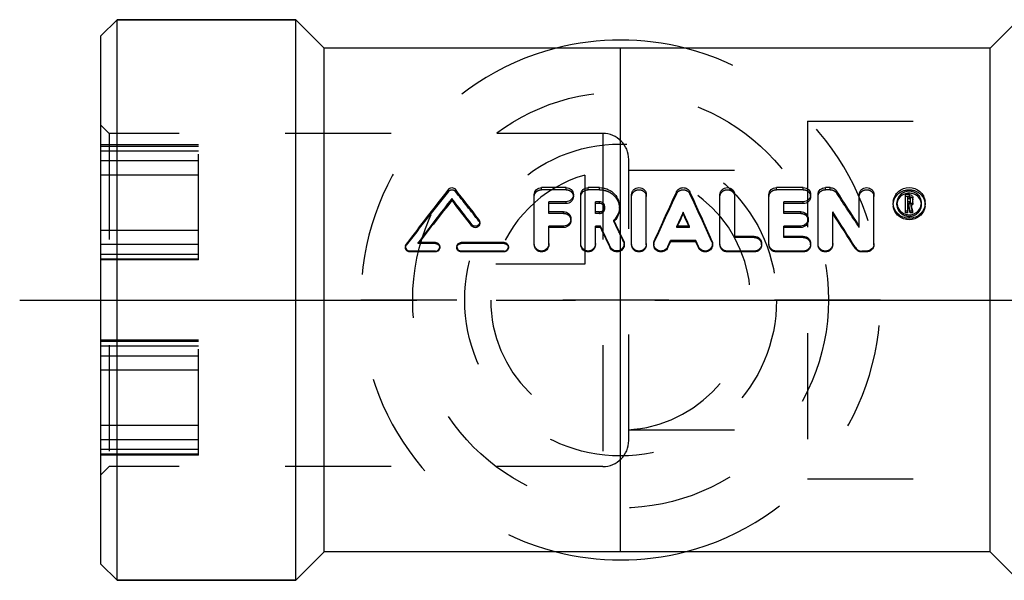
# Model space of a CAD drawing. Header units: millimetres. Extents: x 439 to 561, y 483 to 517.
# Tile 1 of 12: x 439 to 499, y 483 to 517. Entities that reach past the tile are written whole.
import ezdxf

# ---------------------------------------------------------------- set-up
doc = ezdxf.new("R2010")
doc.units = ezdxf.units.MM
doc.header["$LTSCALE"] = 65.185185
doc.linetypes.add('CENTER', pattern=[0.6, 0.375, -0.075, 0.075, -0.075])
doc.linetypes.add('HIDDEN', pattern=[0.2, 0.1, -0.1])
for name, color, linetype in [('ACHSEN_S', 7, 'CONTINUOUS'), ('FASEN', 7, 'CONTINUOUS'), ('KOERPER', 7, 'CONTINUOUS'), ('KONST.EL_MIT_GEO', 7, 'CONTINUOUS'), ('KURVEN', 7, 'CONTINUOUS')]:
    doc.layers.add(name, color=color, linetype=linetype)

msp = doc.modelspace()

# ---------------------------------------------------------------- linework, layer by layer
at = {"layer": 'ACHSEN_S', "color": 2, "linetype": 'CENTER'}
msp.add_line((438.85, 500), (561.15, 500), dxfattribs=at)
at = {"layer": 'FASEN', "color": 7, "linetype": 'Continuous'}
for p, q in [((444.85, 517.25), (443.85, 516.25)), ((444.85, 482.75), (444.85, 517.25)), ((444.85, 517.25), (455.85, 517.25)), ((443.85, 483.75), (443.85, 516.25)), ((444.85, 482.75), (443.85, 483.75)), ((444.85, 482.75), (455.85, 482.75))]:
    msp.add_line(p, q, dxfattribs=at)
at = {"layer": 'KOERPER', "color": 7, "linetype": 'Continuous'}
for p, q in [((455.85, 517.25), (444.85, 517.25)), ((455.85, 482.75), (455.85, 517.25)), ((457.6, 515.5), (455.85, 517.25)), ((500.35, 517.25), (498.6, 515.5)), ((457.6, 484.5), (457.6, 515.5)), ((498.6, 515.5), (457.6, 515.5)), ((498.6, 484.5), (498.6, 515.5)), ((457.6, 484.5), (455.85, 482.75)), ((498.6, 484.5), (457.6, 484.5)), ((500.35, 482.75), (498.6, 484.5)), ((455.85, 482.75), (444.85, 482.75))]:
    msp.add_line(p, q, dxfattribs=at)
at = {"layer": 'KOERPER', "color": 8, "linetype": 'HIDDEN'}
for p, q in [((474.75, 510.25), (444.35, 510.25)), ((474.75, 510.25), (474.75, 489.75)), ((476.35, 491.35), (476.35, 508.65)), ((474.75, 489.75), (444.35, 489.75))]:
    msp.add_line(p, q, dxfattribs=at)
for centre, start, end in [((474.75, 508.65), 0, 90), ((474.75, 491.35), 270, 360)]:
    msp.add_arc(centre, 1.6, start, end, dxfattribs=at)
at = {"layer": 'KONST.EL_MIT_GEO', "color": 8, "linetype": 'HIDDEN'}
for p, q in [((443.85, 489.25), (443.85, 510.75)), ((443.85, 510.75), (444.35, 510.25)), ((487.35, 511), (487.35, 489)), ((487.35, 511), (511.85, 511)), ((444.35, 510.25), (444.35, 489.75)), ((449.85, 509.54), (443.85, 509.54)), ((443.85, 509.466), (449.85, 509.466)), ((449.85, 502.466), (449.85, 509.54)), ((443.85, 509.19), (449.85, 509.19)), ((443.85, 508.58), (449.85, 508.58)), ((443.85, 507.703), (449.85, 507.703)), ((476.35, 508), (487.35, 508)), ((470.982, 506.784), (470.982, 506.915)), ((472.491, 506.784), (472.491, 506.915)), ((473.849, 506.784), (473.849, 506.915)), ((474.553, 506.784), (474.553, 506.915)), ((485.439, 506.784), (485.439, 506.915)), ((487.099, 506.784), (487.099, 506.915)), ((488.458, 506.784), (488.458, 506.915)), ((488.76, 506.784), (488.76, 506.915)), ((465.245, 506.683), (465.245, 506.813)), ((465.675, 506.683), (465.675, 506.813)), ((472.491, 506.784), (470.982, 506.784)), ((472.944, 506.361), (472.944, 506.484)), ((474.553, 506.784), (473.849, 506.784)), ((479.286, 506.532), (479.286, 506.658)), ((480.115, 506.532), (480.115, 506.658)), ((487.099, 506.784), (485.439, 506.784)), ((487.552, 506.361), (487.552, 506.484)), ((488.76, 506.784), (488.458, 506.784)), ((489.144, 506.585), (489.144, 506.713)), ((493.641, 506.36), (493.391, 506.36)), ((493.641, 506.36), (493.641, 506.483)), ((474.874, 505.632), (474.874, 505.741)), ((475.779, 505.633), (475.779, 505.742)), ((492.636, 505.863), (492.636, 505.977)), ((492.863, 505.863), (492.863, 505.977)), ((493.542, 505.924), (493.542, 506.038)), ((493.641, 505.924), (493.542, 505.924)), ((493.641, 505.924), (493.641, 506.038)), ((493.693, 505.972), (493.693, 506.088)), ((493.738, 505.804), (493.738, 505.917)), ((493.841, 505.363), (493.738, 505.804)), ((494.373, 505.863), (494.373, 505.977)), ((494.6, 505.863), (494.6, 505.977)), ((471.434, 505.328), (471.434, 505.431)), ((472.34, 505.328), (471.434, 505.328)), ((472.34, 505.328), (472.34, 505.431)), ((474.302, 505.328), (474.302, 505.431)), ((474.553, 505.328), (474.302, 505.328)), ((474.553, 505.328), (474.553, 505.431)), ((485.892, 505.328), (485.892, 505.431)), ((486.949, 505.328), (485.892, 505.328)), ((486.949, 505.328), (486.949, 505.431)), ((467.121, 504.855), (467.121, 504.949)), ((467.174, 504.704), (467.174, 504.795)), ((472.793, 504.896), (472.793, 504.991)), ((475.436, 504.822), (475.436, 504.915)), ((479.315, 504.462), (479.315, 504.548)), ((479.315, 504.462), (479.354, 504.548)), ((480.085, 504.462), (479.315, 504.462)), ((480.085, 504.462), (480.046, 504.548)), ((480.085, 504.462), (480.085, 504.548)), ((487.401, 504.896), (487.401, 504.991)), ((490.542, 504.463), (490.542, 504.55)), ((443.85, 504.302), (449.85, 504.302)), ((482.873, 503.842), (482.873, 503.916)), ((484.081, 503.842), (482.873, 503.842)), ((484.081, 503.842), (484.081, 503.916)), ((485.892, 503.842), (485.892, 503.916)), ((487.099, 503.842), (485.892, 503.842)), ((487.099, 503.842), (487.099, 503.916)), ((443.85, 503.426), (449.85, 503.426)), ((462.6, 503.279), (462.6, 503.216)), ((462.653, 503.371), (462.653, 503.436)), ((463.391, 503.474), (463.391, 503.542)), ((463.391, 503.474), (463.424, 503.517)), ((464.449, 503.474), (463.391, 503.474)), ((463.424, 503.517), (463.443, 503.542)), ((464.449, 503.474), (464.449, 503.542)), ((464.713, 503.216), (464.713, 503.279)), ((465.77, 503.279), (465.77, 503.216)), ((466.034, 503.474), (466.034, 503.542)), ((468.675, 503.474), (466.034, 503.474)), ((468.675, 503.474), (468.675, 503.542)), ((468.94, 503.216), (468.94, 503.279)), ((470.529, 503.401), (470.529, 503.467)), ((471.434, 503.401), (471.434, 503.467)), ((473.397, 503.401), (473.397, 503.467)), ((474.302, 503.401), (474.302, 503.467)), ((476.032, 503.587), (476.032, 503.657)), ((476.074, 503.401), (476.074, 503.467)), ((476.527, 503.401), (476.527, 503.467)), ((477.433, 503.401), (477.433, 503.467)), ((477.886, 503.467), (477.886, 503.401)), ((477.924, 503.579), (477.924, 503.648)), ((481.476, 503.579), (481.476, 503.648)), ((481.515, 503.401), (481.515, 503.467)), ((481.967, 503.401), (481.967, 503.467)), ((484.533, 503.401), (484.533, 503.467)), ((484.986, 503.401), (484.986, 503.467)), ((487.552, 503.401), (487.552, 503.467)), ((488.005, 503.401), (488.005, 503.467)), ((488.911, 503.401), (488.911, 503.467)), ((491.448, 503.401), (491.448, 503.467)), ((443.85, 502.816), (449.85, 502.816)), ((443.85, 502.539), (449.85, 502.539)), ((449.85, 502.466), (443.85, 502.466)), ((449.85, 497.534), (443.85, 497.534)), ((443.85, 497.461), (449.85, 497.461)), ((443.85, 497.184), (449.85, 497.184)), ((449.85, 490.46), (449.85, 497.534)), ((443.85, 496.574), (449.85, 496.574)), ((443.85, 495.698), (449.85, 495.698)), ((443.85, 492.297), (449.85, 492.297)), ((476.35, 492), (487.35, 492)), ((443.85, 491.42), (449.85, 491.42)), ((443.85, 490.81), (449.85, 490.81)), ((443.85, 490.534), (449.85, 490.534)), ((449.85, 490.46), (443.85, 490.46)), ((443.85, 489.25), (444.35, 489.75)), ((487.35, 489), (511.85, 489))]:
    msp.add_line(p, q, dxfattribs=at)
at = {"layer": 'KONST.EL_MIT_GEO', "color": 7, "linetype": 'Continuous'}
for p, q in [((472.491, 506.915), (470.982, 506.915)), ((474.553, 506.915), (473.849, 506.915)), ((487.099, 506.915), (485.439, 506.915)), ((488.76, 506.915), (488.458, 506.915)), ((465.46, 506.127), (465.46, 506.245)), ((470.529, 503.467), (470.529, 506.484)), ((473.397, 503.467), (473.397, 506.484)), ((476.527, 503.467), (476.527, 506.484)), ((477.433, 503.467), (477.433, 506.484)), ((481.967, 503.467), (481.967, 506.484)), ((482.873, 503.916), (482.873, 506.484)), ((484.986, 503.467), (484.986, 506.484)), ((488.005, 503.467), (488.005, 506.484)), ((490.542, 504.55), (490.542, 506.484)), ((491.448, 503.467), (491.448, 506.484)), ((493.391, 505.363), (493.391, 506.483)), ((493.641, 506.483), (493.391, 506.483)), ((493.542, 506.038), (493.542, 506.339)), ((493.641, 506.339), (493.542, 506.339)), ((493.641, 506.219), (493.641, 506.339)), ((493.693, 506.088), (493.693, 506.29)), ((493.844, 505.972), (493.844, 506.29)), ((471.434, 505.431), (471.434, 506.05)), ((472.491, 506.05), (471.434, 506.05)), ((472.491, 505.935), (471.434, 505.935)), ((472.491, 505.935), (472.491, 506.05)), ((474.302, 505.431), (474.302, 506.05)), ((474.553, 506.05), (474.302, 506.05)), ((474.553, 505.935), (474.302, 505.935)), ((474.553, 505.935), (474.553, 506.05)), ((485.892, 505.431), (485.892, 506.05)), ((487.099, 506.05), (485.892, 506.05)), ((487.099, 505.935), (485.892, 505.935)), ((487.099, 505.935), (487.099, 506.05)), ((493.641, 506.219), (493.542, 506.219)), ((493.641, 506.038), (493.542, 506.038)), ((493.542, 505.363), (493.542, 505.893)), ((493.588, 505.893), (493.542, 505.893)), ((493.588, 505.781), (493.542, 505.781)), ((493.588, 505.781), (493.588, 505.893)), ((493.621, 505.752), (493.588, 505.893)), ((493.599, 505.735), (493.588, 505.781)), ((493.621, 505.642), (493.599, 505.735)), ((493.643, 505.657), (493.621, 505.752)), ((493.643, 505.55), (493.621, 505.642)), ((493.654, 505.61), (493.643, 505.657)), ((493.783, 505.717), (493.738, 505.917)), ((493.806, 505.617), (493.783, 505.717)), ((493.841, 505.467), (493.806, 505.617)), ((472.34, 505.431), (471.434, 505.431)), ((474.553, 505.431), (474.302, 505.431)), ((479.7, 505.299), (479.7, 505.402)), ((486.949, 505.431), (485.892, 505.431)), ((488.911, 503.467), (488.911, 505.429)), ((493.542, 505.467), (493.391, 505.467)), ((493.542, 505.363), (493.391, 505.363)), ((493.686, 505.363), (493.643, 505.55)), ((493.665, 505.562), (493.654, 505.61)), ((493.686, 505.467), (493.665, 505.562)), ((493.686, 505.363), (493.686, 505.467)), ((493.841, 505.467), (493.686, 505.467)), ((493.841, 505.363), (493.686, 505.363)), ((493.841, 505.363), (493.841, 505.467)), ((466.698, 504.552), (466.698, 504.64)), ((471.434, 503.467), (471.434, 504.548)), ((472.34, 504.548), (471.434, 504.548)), ((472.34, 504.462), (471.434, 504.462)), ((472.34, 504.462), (472.34, 504.548)), ((474.302, 503.467), (474.302, 504.548)), ((474.612, 504.548), (474.302, 504.548)), ((474.612, 504.462), (474.302, 504.462)), ((474.612, 504.462), (474.612, 504.548)), ((480.085, 504.548), (479.315, 504.548)), ((479.354, 504.548), (479.401, 504.649)), ((480.046, 504.548), (480, 504.649)), ((485.892, 503.916), (485.892, 504.548)), ((486.949, 504.548), (485.892, 504.548)), ((486.949, 504.462), (485.892, 504.462)), ((486.949, 504.462), (486.949, 504.548)), ((484.081, 503.916), (482.873, 503.916)), ((487.099, 503.916), (485.892, 503.916)), ((464.449, 503.542), (463.391, 503.542)), ((468.675, 503.542), (466.034, 503.542)), ((475.211, 503.214), (475.211, 503.276)), ((478.753, 503.285), (478.916, 503.654)), ((478.753, 503.223), (478.916, 503.585)), ((478.753, 503.223), (478.753, 503.285)), ((478.916, 503.585), (478.916, 503.654)), ((480.484, 503.654), (478.916, 503.654)), ((480.484, 503.585), (478.916, 503.585)), ((480.484, 503.585), (480.484, 503.654)), ((480.647, 503.285), (480.484, 503.654)), ((480.647, 503.223), (480.484, 503.585)), ((480.647, 503.223), (480.647, 503.285)), ((490.309, 503.166), (490.309, 503.227)), ((462.864, 502.958), (462.864, 503.015)), ((464.449, 503.015), (462.864, 503.015)), ((464.449, 502.958), (462.864, 502.958)), ((464.449, 502.958), (464.449, 503.015)), ((466.034, 502.958), (466.034, 503.015)), ((468.675, 503.015), (466.034, 503.015)), ((468.675, 502.958), (466.034, 502.958)), ((468.675, 502.958), (468.675, 503.015)), ((482.42, 502.958), (482.42, 503.015)), ((484.081, 503.015), (482.42, 503.015)), ((484.081, 502.958), (482.42, 502.958)), ((484.081, 502.958), (484.081, 503.015)), ((485.439, 502.958), (485.439, 503.015)), ((487.099, 503.015), (485.439, 503.015)), ((487.099, 502.958), (485.439, 502.958)), ((487.099, 502.958), (487.099, 503.015)), ((490.693, 502.958), (490.693, 503.015)), ((490.995, 503.015), (490.693, 503.015)), ((490.995, 502.958), (490.693, 502.958)), ((490.995, 502.958), (490.995, 503.015))]:
    msp.add_line(p, q, dxfattribs=at)
for centre, radius, start, end in [((617.395, 387.301), 193.475, 141.85083, 143.1116), ((619.63, 386.115), 195.447, 142.07379, 143.07185), ((316.091, 389.809), 189.39, 37.32396, 37.9371), ((320.534, 392.724), 184.614, 37.43725, 38.1692), ((675.991, 415.874), 216.644, 155.22569, 156.09946), ((283.409, 415.874), 216.644, 23.90054, 24.77431), ((332.187, 403.707), 187.739, 32.48949, 33.27568), ((493.613, 505.786), 0.785, 107.18229, 115.99207), ((493.618, 505.769), 0.803, 85.60287, 107.15183), ((493.648, 506.284), 0.198, 39.4853, 54.25028), ((493.652, 506.287), 0.192, 31.75576, 39.48266), ((615.684, 386.801), 191.848, 141.53922, 142.51851), ((319.637, 390.254), 186.255, 37.85487, 38.47094), ((493.542, 505.977), 0.905, 173.42785, 180.01355), ((493.511, 505.863), 0.875, 179.99033, 186.54189), ((493.644, 506.097), 0.203, 297.51929, 304.35561), ((493.657, 506.088), 0.186, 352.55564, 0.02416), ((493.694, 505.977), 0.906, 359.97526, 6.57031), ((493.725, 505.863), 0.875, 353.44205, 0.00911), ((677.669, 415.592), 217.388, 155.59822, 155.8452), ((669.571, 417.492), 209.192, 155.18142, 155.3775), ((281.731, 415.592), 217.388, 24.1548, 24.40178), ((289.829, 417.492), 209.192, 24.6225, 24.81858), ((319.915, 396.546), 201.036, 32.05016, 32.79362), ((324.472, 397.328), 196.733, 32.54625, 33.29572), ((493.618, 506.018), 0.771, 261.07224, 268.21583), ((493.618, 506.025), 0.778, 268.22469, 283.13609), ((493.619, 506.019), 0.771, 283.14715, 294.67707), ((272.911, 408.694), 223.319, 25.05765, 25.41841), ((279.132, 409.766), 217.209, 25.48164, 25.8468), ((277.239, 410.265), 219.637, 25.16398, 25.52724), ((474.596, 505.668), 1.193, 316.86501, 318.04553), ((462.863, 503.279), 0.263, 168.96151, 269.99452), ((464.449, 503.279), 0.264, 270.00403, 359.93443), ((466.033, 503.279), 0.263, 170.18163, 269.99596), ((468.675, 503.279), 0.264, 270.00403, 359.93443), ((490.693, 503.468), 0.453, 212.04582, 269.98864)]:
    msp.add_arc(centre, radius, start, end, dxfattribs=at)
at = {"layer": 'KONST.EL_MIT_GEO', "color": 8, "linetype": 'HIDDEN'}
for centre, radius, start, end in [((613.749, 387.777), 190.242, 141.31591, 142.58284), ((323.968, 393.138), 181.587, 37.96872, 38.70408), ((669.817, 416.895), 210.563, 154.80512, 155.68998), ((289.583, 416.895), 210.563, 24.31002, 25.19488), ((336.378, 404.389), 183.797, 32.98915, 33.78148), ((474.585, 505.632), 0.289, 0.01349, 11.13542), ((493.536, 505.864), 0.673, 175.31021, 180.01449), ((493.645, 505.986), 0.204, 297.06798, 303.90064), ((493.7, 505.864), 0.673, 359.98517, 4.75257), ((474.584, 505.68), 1.209, 314.82075, 316.86192), ((283.342, 411.31), 213.646, 25.58927, 25.95694), ((464.46, 503.216), 0.253, 354.49701, 359.99672), ((468.687, 503.216), 0.253, 354.49701, 359.99672), ((475.642, 503.401), 0.433, 354.88154, 0.00593), ((481.081, 503.401), 0.433, 353.60538, 0.00594), ((491.015, 503.401), 0.434, 356.15574, 0.01147)]:
    msp.add_arc(centre, radius, start, end, dxfattribs=at)
at = {"layer": 'KONST.EL_MIT_GEO', "color": 7, "linetype": 'Continuous'}
for points, knots in [([(465.245, 506.813), (465.294, 506.875), (465.46, 506.955), (465.626, 506.875), (465.675, 506.813)], [0, 0, 0, 0, 0.499782, 1, 1, 1, 1]), ([(470.529, 506.484), (470.529, 506.596), (470.632, 506.83), (470.868, 506.915), (470.982, 506.915)], [0, 0, 0, 0, 0.497111, 1, 1, 1, 1]), ([(472.491, 506.915), (472.605, 506.915), (472.841, 506.83), (472.944, 506.596), (472.944, 506.484)], [0, 0, 0, 0, 0.505236, 1, 1, 1, 1]), ([(473.397, 506.484), (473.397, 506.596), (473.5, 506.83), (473.736, 506.915), (473.849, 506.915)], [0, 0, 0, 0, 0.497111, 1, 1, 1, 1]), ([(474.553, 506.915), (474.706, 506.915), (475.011, 506.861), (475.411, 506.622), (475.705, 506.237), (475.779, 505.911), (475.779, 505.742)], [0, 0, 0, 0, 0.244658, 0.484696, 0.729437, 1, 1, 1, 1]), ([(476.527, 506.484), (476.527, 506.541), (476.552, 506.657), (476.688, 506.847), (476.981, 506.961), (477.274, 506.846), (477.409, 506.656), (477.433, 506.541), (477.433, 506.484)], [0, 0, 0, 0, 0.124749, 0.251228, 0.500834, 0.750357, 0.876196, 1, 1, 1, 1]), ([(479.286, 506.658), (479.321, 506.734), (479.442, 506.868), (479.701, 506.939), (479.959, 506.868), (480.08, 506.733), (480.115, 506.658)], [0, 0, 0, 0, 0.246715, 0.500828, 0.754969, 1, 1, 1, 1]), ([(481.967, 506.484), (481.967, 506.541), (481.992, 506.657), (482.128, 506.847), (482.421, 506.961), (482.714, 506.846), (482.849, 506.656), (482.873, 506.541), (482.873, 506.484)], [0, 0, 0, 0, 0.124749, 0.251228, 0.500834, 0.750357, 0.876196, 1, 1, 1, 1]), ([(484.986, 506.484), (484.986, 506.596), (485.09, 506.83), (485.326, 506.915), (485.439, 506.915)], [0, 0, 0, 0, 0.497111, 1, 1, 1, 1]), ([(487.099, 506.915), (487.213, 506.915), (487.449, 506.83), (487.552, 506.596), (487.552, 506.484)], [0, 0, 0, 0, 0.505236, 1, 1, 1, 1]), ([(488.005, 506.484), (488.005, 506.596), (488.109, 506.83), (488.345, 506.915), (488.458, 506.915)], [0, 0, 0, 0, 0.497111, 1, 1, 1, 1]), ([(488.76, 506.915), (488.836, 506.915), (488.987, 506.879), (489.104, 506.774), (489.144, 506.713)], [0, 0, 0, 0, 0.507858, 1, 1, 1, 1]), ([(490.542, 506.484), (490.542, 506.541), (490.567, 506.657), (490.703, 506.847), (490.996, 506.961), (491.289, 506.846), (491.424, 506.656), (491.448, 506.541), (491.448, 506.484)], [0, 0, 0, 0, 0.124749, 0.251228, 0.500834, 0.750357, 0.876196, 1, 1, 1, 1]), ([(492.642, 506.081), (492.655, 506.195), (492.727, 506.422), (493.026, 506.787), (493.618, 507), (494.21, 506.787), (494.509, 506.422), (494.581, 506.195), (494.594, 506.081)], [0, 0, 0, 0, 0.124373, 0.250273, 0.499895, 0.749688, 0.875838, 1, 1, 1, 1]), ([(472.944, 506.484), (472.944, 506.372), (472.841, 506.138), (472.605, 506.05), (472.491, 506.05)], [0, 0, 0, 0, 0.495228, 1, 1, 1, 1]), ([(472.944, 506.361), (472.944, 506.251), (472.839, 506.019), (472.605, 505.935), (472.491, 505.935)], [0, 0, 0, 0, 0.491849, 1, 1, 1, 1]), ([(487.552, 506.484), (487.552, 506.372), (487.45, 506.138), (487.214, 506.05), (487.099, 506.05)], [0, 0, 0, 0, 0.495228, 1, 1, 1, 1]), ([(487.552, 506.361), (487.552, 506.251), (487.448, 506.019), (487.213, 505.935), (487.099, 505.935)], [0, 0, 0, 0, 0.491849, 1, 1, 1, 1]), ([(494.373, 505.977), (494.373, 506.072), (494.332, 506.265), (494.108, 506.583), (493.618, 506.776), (493.129, 506.584), (492.904, 506.265), (492.863, 506.072), (492.863, 505.977)], [0, 0, 0, 0, 0.124303, 0.250192, 0.499859, 0.749329, 0.875264, 1, 1, 1, 1]), ([(493.693, 506.29), (493.693, 506.303), (493.681, 506.329), (493.654, 506.339), (493.641, 506.339)], [0, 0, 0, 0, 0.495991, 1, 1, 1, 1]), ([(474.874, 505.741), (474.874, 505.821), (474.802, 505.988), (474.634, 506.05), (474.553, 506.05)], [0, 0, 0, 0, 0.49526, 1, 1, 1, 1]), ([(474.553, 505.431), (474.634, 505.431), (474.802, 505.495), (474.874, 505.662), (474.874, 505.741)], [0, 0, 0, 0, 0.505035, 1, 1, 1, 1]), ([(475.779, 505.742), (475.779, 505.593), (475.719, 505.286), (475.545, 505.026), (475.436, 504.915)], [0, 0, 0, 0, 0.490067, 1, 1, 1, 1]), ([(475.779, 505.633), (475.779, 505.497), (475.727, 505.218), (475.577, 504.977), (475.483, 504.871)], [0, 0, 0, 0, 0.487658, 1, 1, 1, 1]), ([(494.6, 505.977), (494.6, 505.854), (494.548, 505.603), (494.329, 505.288), (494.005, 505.077), (493.621, 505.001), (493.235, 505.075), (492.907, 505.287), (492.688, 505.603), (492.636, 505.854), (492.636, 505.977)], [0, 0, 0, 0, 0.122512, 0.247025, 0.371901, 0.498341, 0.627349, 0.753042, 0.877612, 1, 1, 1, 1]), ([(494.594, 505.763), (494.581, 505.651), (494.51, 505.427), (494.214, 505.063), (493.62, 504.843), (493.023, 505.061), (492.726, 505.427), (492.655, 505.651), (492.642, 505.764)], [0, 0, 0, 0, 0.122451, 0.247631, 0.498268, 0.752368, 0.877729, 1, 1, 1, 1]), ([(492.863, 505.977), (492.863, 505.844), (492.943, 505.572), (493.156, 505.386), (493.277, 505.326)], [0, 0, 0, 0, 0.496216, 1, 1, 1, 1]), ([(493.941, 505.318), (494.067, 505.376), (494.289, 505.562), (494.373, 505.842), (494.373, 505.977)], [0, 0, 0, 0, 0.505258, 1, 1, 1, 1]), ([(472.34, 505.431), (472.454, 505.431), (472.692, 505.342), (472.793, 505.105), (472.793, 504.991)], [0, 0, 0, 0, 0.500538, 1, 1, 1, 1]), ([(486.949, 505.431), (487.063, 505.431), (487.301, 505.342), (487.401, 505.105), (487.401, 504.991)], [0, 0, 0, 0, 0.500538, 1, 1, 1, 1]), ([(467.174, 504.795), (467.174, 504.742), (467.137, 504.632), (466.998, 504.533), (466.826, 504.531), (466.73, 504.597), (466.698, 504.64)], [0, 0, 0, 0, 0.24656, 0.497416, 0.74918, 1, 1, 1, 1]), ([(467.174, 504.704), (467.174, 504.652), (467.137, 504.544), (466.997, 504.447), (466.827, 504.445), (466.731, 504.51), (466.698, 504.552)], [0, 0, 0, 0, 0.244142, 0.49523, 0.748866, 1, 1, 1, 1]), ([(472.793, 504.991), (472.793, 504.878), (472.694, 504.64), (472.455, 504.548), (472.34, 504.548)], [0, 0, 0, 0, 0.49642, 1, 1, 1, 1]), ([(472.793, 504.896), (472.793, 504.785), (472.691, 504.55), (472.455, 504.462), (472.34, 504.462)], [0, 0, 0, 0, 0.493036, 1, 1, 1, 1]), ([(487.401, 504.991), (487.401, 504.878), (487.302, 504.64), (487.064, 504.548), (486.949, 504.548)], [0, 0, 0, 0, 0.49642, 1, 1, 1, 1]), ([(487.401, 504.896), (487.401, 504.785), (487.3, 504.55), (487.063, 504.462), (486.949, 504.462)], [0, 0, 0, 0, 0.493036, 1, 1, 1, 1]), ([(484.081, 503.916), (484.196, 503.916), (484.436, 503.821), (484.533, 503.581), (484.533, 503.467)], [0, 0, 0, 0, 0.501745, 1, 1, 1, 1]), ([(487.099, 503.916), (487.215, 503.916), (487.455, 503.821), (487.552, 503.581), (487.552, 503.467)], [0, 0, 0, 0, 0.501745, 1, 1, 1, 1]), ([(462.864, 502.958), (462.797, 502.958), (462.658, 503.011), (462.6, 503.15), (462.6, 503.216)], [0, 0, 0, 0, 0.502749, 1, 1, 1, 1]), ([(464.449, 503.542), (464.516, 503.542), (464.657, 503.486), (464.713, 503.346), (464.713, 503.279)], [0, 0, 0, 0, 0.501094, 1, 1, 1, 1]), ([(464.712, 503.192), (464.706, 503.13), (464.643, 503.005), (464.513, 502.958), (464.449, 502.958)], [0, 0, 0, 0, 0.495405, 1, 1, 1, 1]), ([(466.034, 502.958), (465.967, 502.958), (465.827, 503.012), (465.77, 503.15), (465.77, 503.216)], [0, 0, 0, 0, 0.504223, 1, 1, 1, 1]), ([(465.774, 503.323), (465.784, 503.383), (465.849, 503.498), (465.974, 503.542), (466.034, 503.542)], [0, 0, 0, 0, 0.498394, 1, 1, 1, 1]), ([(468.675, 503.542), (468.743, 503.542), (468.883, 503.486), (468.94, 503.346), (468.94, 503.279)], [0, 0, 0, 0, 0.501094, 1, 1, 1, 1]), ([(468.938, 503.192), (468.932, 503.13), (468.87, 503.005), (468.739, 502.958), (468.675, 502.958)], [0, 0, 0, 0, 0.495405, 1, 1, 1, 1]), ([(471.434, 503.467), (471.434, 503.351), (471.335, 503.111), (470.98, 502.967), (470.627, 503.112), (470.529, 503.352), (470.529, 503.467)], [0, 0, 0, 0, 0.250389, 0.500747, 0.750897, 1, 1, 1, 1]), ([(471.434, 503.401), (471.434, 503.287), (471.333, 503.049), (470.98, 502.911), (470.629, 503.051), (470.529, 503.288), (470.529, 503.401)], [0, 0, 0, 0, 0.248696, 0.500755, 0.752589, 1, 1, 1, 1]), ([(474.302, 503.467), (474.302, 503.351), (474.203, 503.111), (473.848, 502.967), (473.495, 503.112), (473.397, 503.352), (473.397, 503.467)], [0, 0, 0, 0, 0.250389, 0.500747, 0.750897, 1, 1, 1, 1]), ([(474.302, 503.401), (474.302, 503.287), (474.201, 503.049), (473.848, 502.911), (473.497, 503.051), (473.397, 503.288), (473.397, 503.401)], [0, 0, 0, 0, 0.248696, 0.500755, 0.752589, 1, 1, 1, 1]), ([(476.074, 503.467), (476.074, 503.367), (476.002, 503.16), (475.726, 502.991), (475.405, 503.029), (475.254, 503.186), (475.211, 503.276)], [0, 0, 0, 0, 0.250058, 0.500644, 0.750686, 1, 1, 1, 1]), ([(476.073, 503.362), (476.064, 503.267), (475.978, 503.077), (475.704, 502.932), (475.398, 502.978), (475.252, 503.127), (475.211, 503.214)], [0, 0, 0, 0, 0.247859, 0.499298, 0.751253, 1, 1, 1, 1]), ([(477.433, 503.467), (477.433, 503.351), (477.334, 503.111), (476.979, 502.967), (476.625, 503.112), (476.527, 503.352), (476.527, 503.467)], [0, 0, 0, 0, 0.250389, 0.500747, 0.750897, 1, 1, 1, 1]), ([(477.433, 503.401), (477.433, 503.287), (477.332, 503.049), (476.979, 502.911), (476.627, 503.051), (476.527, 503.288), (476.527, 503.401)], [0, 0, 0, 0, 0.248696, 0.500755, 0.752589, 1, 1, 1, 1]), ([(478.753, 503.285), (478.712, 503.192), (478.561, 503.031), (478.238, 502.989), (477.959, 503.158), (477.886, 503.366), (477.886, 503.467)], [0, 0, 0, 0, 0.250588, 0.500454, 0.750392, 1, 1, 1, 1]), ([(478.753, 503.223), (478.712, 503.131), (478.56, 502.973), (478.239, 502.933), (477.96, 503.096), (477.886, 503.302), (477.886, 503.401)], [0, 0, 0, 0, 0.250102, 0.501917, 0.752598, 1, 1, 1, 1]), ([(481.515, 503.467), (481.515, 503.366), (481.441, 503.157), (481.161, 502.989), (480.838, 503.032), (480.688, 503.193), (480.647, 503.285)], [0, 0, 0, 0, 0.250108, 0.500688, 0.750706, 1, 1, 1, 1]), ([(481.512, 503.353), (481.501, 503.258), (481.411, 503.069), (481.134, 502.931), (480.829, 502.983), (480.686, 503.135), (480.647, 503.223)], [0, 0, 0, 0, 0.247959, 0.499479, 0.751388, 1, 1, 1, 1]), ([(482.42, 503.015), (482.304, 503.015), (482.064, 503.112), (481.967, 503.352), (481.967, 503.467)], [0, 0, 0, 0, 0.502043, 1, 1, 1, 1]), ([(482.42, 502.958), (482.305, 502.958), (482.066, 503.05), (481.967, 503.288), (481.967, 503.401)], [0, 0, 0, 0, 0.505428, 1, 1, 1, 1]), ([(484.533, 503.467), (484.533, 503.351), (484.436, 503.111), (484.196, 503.015), (484.081, 503.015)], [0, 0, 0, 0, 0.499736, 1, 1, 1, 1]), ([(484.533, 503.401), (484.533, 503.287), (484.434, 503.05), (484.196, 502.958), (484.081, 502.958)], [0, 0, 0, 0, 0.49635, 1, 1, 1, 1]), ([(485.439, 503.015), (485.323, 503.015), (485.083, 503.112), (484.986, 503.352), (484.986, 503.467)], [0, 0, 0, 0, 0.502043, 1, 1, 1, 1]), ([(485.439, 502.958), (485.324, 502.958), (485.085, 503.05), (484.986, 503.288), (484.986, 503.401)], [0, 0, 0, 0, 0.505428, 1, 1, 1, 1]), ([(487.552, 503.467), (487.552, 503.351), (487.455, 503.111), (487.215, 503.015), (487.099, 503.015)], [0, 0, 0, 0, 0.499736, 1, 1, 1, 1]), ([(487.552, 503.401), (487.552, 503.287), (487.453, 503.05), (487.215, 502.958), (487.099, 502.958)], [0, 0, 0, 0, 0.49635, 1, 1, 1, 1]), ([(488.911, 503.467), (488.911, 503.351), (488.812, 503.111), (488.457, 502.967), (488.103, 503.112), (488.005, 503.352), (488.005, 503.467)], [0, 0, 0, 0, 0.250389, 0.500747, 0.750897, 1, 1, 1, 1]), ([(488.911, 503.401), (488.911, 503.287), (488.81, 503.049), (488.457, 502.911), (488.105, 503.051), (488.005, 503.288), (488.005, 503.401)], [0, 0, 0, 0, 0.248696, 0.500755, 0.752589, 1, 1, 1, 1]), ([(491.448, 503.467), (491.448, 503.351), (491.351, 503.111), (491.11, 503.015), (490.995, 503.015)], [0, 0, 0, 0, 0.500707, 1, 1, 1, 1]), ([(491.447, 503.372), (491.44, 503.263), (491.334, 503.042), (491.106, 502.958), (490.995, 502.958)], [0, 0, 0, 0, 0.497245, 1, 1, 1, 1]), ([(490.693, 502.958), (490.618, 502.958), (490.465, 502.996), (490.35, 503.103), (490.309, 503.166)], [0, 0, 0, 0, 0.502115, 1, 1, 1, 1])]:
    msp.add_open_spline(points, degree=3, knots=knots, dxfattribs=at)
at = {"layer": 'KONST.EL_MIT_GEO', "color": 8, "linetype": 'HIDDEN'}
for points, knots in [([(465.245, 506.683), (465.295, 506.745), (465.46, 506.823), (465.626, 506.745), (465.675, 506.683)], [0, 0, 0, 0, 0.49978, 1, 1, 1, 1]), ([(470.529, 506.361), (470.529, 506.471), (470.634, 506.702), (470.868, 506.784), (470.982, 506.784)], [0, 0, 0, 0, 0.493728, 1, 1, 1, 1]), ([(472.491, 506.784), (472.605, 506.784), (472.839, 506.702), (472.944, 506.471), (472.944, 506.361)], [0, 0, 0, 0, 0.508621, 1, 1, 1, 1]), ([(473.397, 506.361), (473.397, 506.471), (473.502, 506.702), (473.736, 506.784), (473.849, 506.784)], [0, 0, 0, 0, 0.493728, 1, 1, 1, 1]), ([(474.553, 506.784), (474.706, 506.784), (475.01, 506.731), (475.41, 506.497), (475.704, 506.12), (475.779, 505.799), (475.779, 505.633)], [0, 0, 0, 0, 0.246775, 0.487823, 0.731858, 1, 1, 1, 1]), ([(476.527, 506.361), (476.527, 506.417), (476.552, 506.531), (476.689, 506.718), (476.981, 506.828), (477.273, 506.717), (477.409, 506.53), (477.433, 506.416), (477.433, 506.361)], [0, 0, 0, 0, 0.123587, 0.249603, 0.500842, 0.751982, 0.877352, 1, 1, 1, 1]), ([(479.286, 506.532), (479.321, 506.606), (479.443, 506.739), (479.701, 506.807), (479.958, 506.738), (480.08, 506.606), (480.115, 506.532)], [0, 0, 0, 0, 0.245565, 0.500834, 0.75612, 1, 1, 1, 1]), ([(481.967, 506.361), (481.967, 506.417), (481.992, 506.531), (482.129, 506.718), (482.421, 506.828), (482.713, 506.717), (482.849, 506.53), (482.873, 506.416), (482.873, 506.361)], [0, 0, 0, 0, 0.123587, 0.249603, 0.500842, 0.751982, 0.877352, 1, 1, 1, 1]), ([(484.986, 506.361), (484.986, 506.471), (485.092, 506.702), (485.326, 506.784), (485.439, 506.784)], [0, 0, 0, 0, 0.493728, 1, 1, 1, 1]), ([(487.099, 506.784), (487.213, 506.784), (487.447, 506.702), (487.552, 506.471), (487.552, 506.361)], [0, 0, 0, 0, 0.508621, 1, 1, 1, 1]), ([(488.005, 506.361), (488.005, 506.471), (488.111, 506.702), (488.345, 506.784), (488.458, 506.784)], [0, 0, 0, 0, 0.493728, 1, 1, 1, 1]), ([(488.76, 506.784), (488.836, 506.784), (488.986, 506.749), (489.103, 506.646), (489.144, 506.585)], [0, 0, 0, 0, 0.509721, 1, 1, 1, 1]), ([(490.542, 506.361), (490.542, 506.417), (490.567, 506.531), (490.704, 506.718), (490.996, 506.828), (491.288, 506.717), (491.424, 506.53), (491.448, 506.416), (491.448, 506.361)], [0, 0, 0, 0, 0.123587, 0.249603, 0.500842, 0.751982, 0.877352, 1, 1, 1, 1]), ([(492.636, 505.863), (492.636, 505.985), (492.689, 506.232), (492.984, 506.639), (493.618, 506.88), (494.252, 506.639), (494.547, 506.232), (494.6, 505.984), (494.6, 505.863)], [0, 0, 0, 0, 0.123386, 0.248915, 0.499925, 0.751138, 0.876794, 1, 1, 1, 1]), ([(493.641, 506.36), (493.692, 506.36), (493.797, 506.323), (493.844, 506.22), (493.844, 506.171)], [0, 0, 0, 0, 0.508711, 1, 1, 1, 1]), ([(474.553, 505.328), (474.634, 505.328), (474.801, 505.389), (474.874, 505.554), (474.874, 505.632)], [0, 0, 0, 0, 0.508417, 1, 1, 1, 1]), ([(492.863, 505.863), (492.863, 505.771), (492.903, 505.583), (493.124, 505.267), (493.615, 505.069), (494.109, 505.263), (494.333, 505.583), (494.373, 505.771), (494.373, 505.863)], [0, 0, 0, 0, 0.121669, 0.245932, 0.497212, 0.753997, 0.878094, 1, 1, 1, 1]), ([(493.641, 505.924), (493.654, 505.924), (493.681, 505.933), (493.693, 505.96), (493.693, 505.972)], [0, 0, 0, 0, 0.509915, 1, 1, 1, 1]), ([(472.34, 505.328), (472.454, 505.328), (472.69, 505.242), (472.793, 505.008), (472.793, 504.896)], [0, 0, 0, 0, 0.503925, 1, 1, 1, 1]), ([(486.949, 505.328), (487.062, 505.328), (487.298, 505.242), (487.401, 505.008), (487.401, 504.896)], [0, 0, 0, 0, 0.503925, 1, 1, 1, 1]), ([(484.081, 503.842), (484.196, 503.842), (484.434, 503.751), (484.533, 503.514), (484.533, 503.401)], [0, 0, 0, 0, 0.505137, 1, 1, 1, 1]), ([(487.099, 503.842), (487.215, 503.842), (487.453, 503.751), (487.552, 503.514), (487.552, 503.401)], [0, 0, 0, 0, 0.505137, 1, 1, 1, 1]), ([(464.449, 503.474), (464.516, 503.474), (464.655, 503.421), (464.713, 503.282), (464.713, 503.216)], [0, 0, 0, 0, 0.504484, 1, 1, 1, 1]), ([(465.77, 503.216), (465.77, 503.282), (465.827, 503.421), (465.967, 503.474), (466.034, 503.474)], [0, 0, 0, 0, 0.494853, 1, 1, 1, 1]), ([(468.675, 503.474), (468.743, 503.474), (468.882, 503.421), (468.94, 503.282), (468.94, 503.216)], [0, 0, 0, 0, 0.504484, 1, 1, 1, 1])]:
    msp.add_open_spline(points, degree=3, knots=knots, dxfattribs=at)
at = {"layer": 'KONST.EL_MIT_GEO', "color": 7, "linetype": 'Continuous'}
for points in [[(492.981, 506.245), (492.917, 506.15), (492.875, 506.034), (492.866, 505.919)], [(493.269, 506.492), (493.155, 506.437), (493.052, 506.35), (492.981, 506.245)], [(493.641, 506.483), (493.684, 506.483), (493.728, 506.469), (493.763, 506.444)], [(493.915, 506.515), (493.84, 506.545), (493.76, 506.563), (493.68, 506.57)], [(493.815, 506.389), (493.833, 506.359), (493.844, 506.324), (493.844, 506.29)], [(494.255, 506.244), (494.174, 506.364), (494.05, 506.461), (493.915, 506.515)], [(494.37, 505.919), (494.361, 506.034), (494.32, 506.149), (494.255, 506.244)], [(474.781, 505.846), (474.721, 505.902), (474.634, 505.935), (474.553, 505.935)], [(474.868, 505.688), (474.857, 505.747), (474.824, 505.805), (474.781, 505.846)], [(493.674, 506.208), (493.665, 506.215), (493.653, 506.219), (493.641, 506.219)], [(493.641, 506.038), (493.647, 506.038), (493.653, 506.039), (493.659, 506.041)], [(493.659, 506.041), (493.677, 506.048), (493.693, 506.069), (493.693, 506.088)], [(493.808, 505.978), (493.795, 505.959), (493.778, 505.942), (493.758, 505.929)], [(493.808, 505.865), (493.795, 505.846), (493.778, 505.83), (493.759, 505.817)], [(493.842, 506.063), (493.838, 506.033), (493.826, 506.003), (493.808, 505.978)], [(493.844, 505.972), (493.844, 505.934), (493.83, 505.895), (493.808, 505.865)], [(493.277, 505.326), (493.346, 505.292), (493.421, 505.269), (493.498, 505.257)], [(467.121, 504.949), (467.154, 504.906), (467.174, 504.849), (467.174, 504.795)], [(462.605, 503.329), (462.612, 503.367), (462.629, 503.405), (462.653, 503.436)], [(476.032, 503.657), (476.06, 503.598), (476.074, 503.532), (476.074, 503.467)], [(477.886, 503.467), (477.886, 503.528), (477.899, 503.591), (477.924, 503.648)], [(481.476, 503.648), (481.501, 503.591), (481.515, 503.528), (481.515, 503.467)]]:
    msp.add_open_spline(points, degree=3, dxfattribs=at)
at = {"layer": 'KONST.EL_MIT_GEO', "color": 8, "linetype": 'HIDDEN'}
for points in [[(493.693, 506.171), (493.693, 506.184), (493.685, 506.199), (493.674, 506.208)], [(467.121, 504.855), (467.154, 504.813), (467.174, 504.757), (467.174, 504.704)], [(462.6, 503.216), (462.6, 503.271), (462.619, 503.328), (462.653, 503.371)], [(476.032, 503.587), (476.06, 503.53), (476.074, 503.465), (476.074, 503.401)], [(477.886, 503.401), (477.886, 503.461), (477.899, 503.523), (477.924, 503.579)], [(481.476, 503.579), (481.501, 503.523), (481.515, 503.461), (481.515, 503.401)]]:
    msp.add_open_spline(points, degree=3, dxfattribs=at)
at = {"layer": 'KURVEN', "color": 40, "linetype": 'Continuous'}
msp.add_line((475.85, 484.497), (475.85, 515.503), dxfattribs=at)
at = {"layer": 'KURVEN', "color": 8, "linetype": 'HIDDEN'}
for p, q in [((473.65, 507.692), (473.65, 502.2)), ((473.65, 502.2), (468.158, 502.2)), ((491.85, 500), (459.85, 500))]:
    msp.add_line(p, q, dxfattribs=at)
for radius in [12.8, 9.6]:
    msp.add_circle((475.85, 500), radius, dxfattribs=at)
at = {"layer": 'KURVEN', "color": 40, "linetype": 'Continuous'}
for start, end in [(75.64186, 104.35814), (255.64186, 284.35814)]:
    msp.add_arc((475.85, 500), 16, start, end, dxfattribs=at)
at = {"layer": 'KURVEN', "color": 8, "linetype": 'HIDDEN'}
for radius, start, end in [(16, 104.35814, 255.64186), (16, 284.35814, 75.64186), (8, 180, 90), (8, 105.96201, 164.03799)]:
    msp.add_arc((475.85, 500), radius, start, end, dxfattribs=at)

doc.saveas('drawing.dxf')
